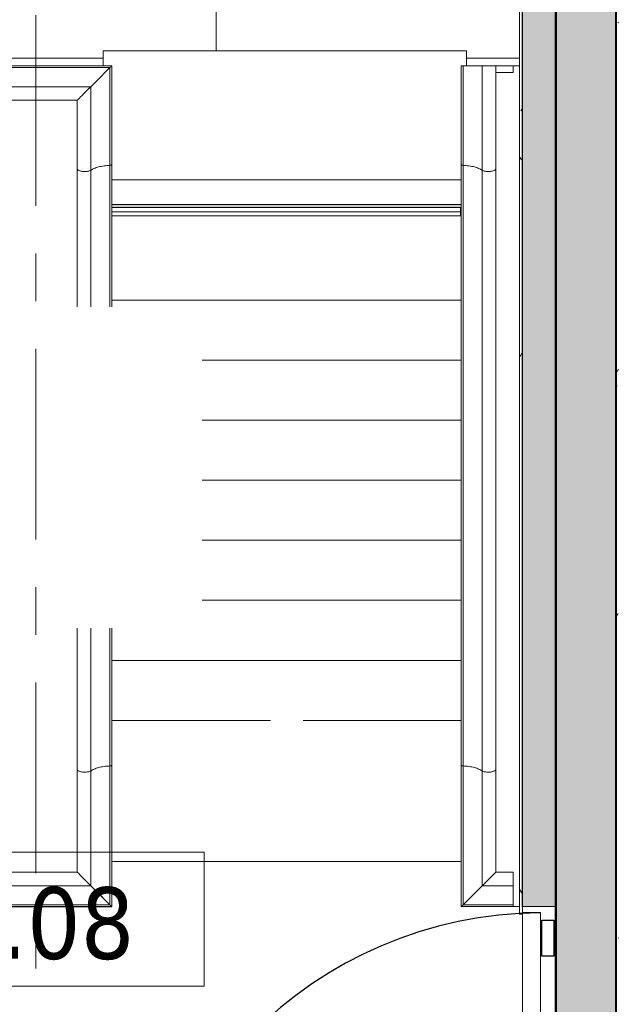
# Model space of a CAD drawing. Extents: x 3165 to 57695, y -7842 to 39081.
# Tile 52 of 248: x 20963 to 22953, y 31453 to 34732. Entities that reach past the tile are written whole.
import ezdxf

# ---------------------------------------------------------------- set-up
doc = ezdxf.new("R2010")
doc.units = 0
doc.header["$LTSCALE"] = 50
doc.linetypes.add('Onderlegger 3e verdieping$0$stramien', pattern=[22.225, 12.7, -3.175, 3.175, -3.175])
doc.layers.get('0').update_dxf_attribs({"linetype": 'CONTINUOUS'})
for name, color, linetype, lineweight in [('Onderlegger 3e verdieping$0$A-AREA-IDEN', 8, 'CONTINUOUS', 18), ('Onderlegger 3e verdieping$0$A-DETL-MBND', 8, 'CONTINUOUS', 18), ('Onderlegger 3e verdieping$0$A-DOOR', 8, 'CONTINUOUS', 25), ('Onderlegger 3e verdieping$0$A-EQPM', 8, 'CONTINUOUS', 18), ('Onderlegger 3e verdieping$0$A-FLOR-OTLN', 8, 'CONTINUOUS', 18), ('Onderlegger 3e verdieping$0$A-GENM', 8, 'CONTINUOUS', 18), ('Onderlegger 3e verdieping$0$A-WALL', 8, 'CONTINUOUS', 25), ('Onderlegger 3e verdieping$0$A-WALL-PATT', 8, 'CONTINUOUS', 50), ('Onderlegger 3e verdieping$0$I-WALL', 8, 'CONTINUOUS', 25), ('Onderlegger 3e verdieping$0$S-GRID', 8, 'CONTINUOUS', 18)]:
    doc.layers.add(name, color=color, linetype=linetype, lineweight=lineweight)
doc.styles.add('Onderlegger 3e verdieping$0$Tahoma_1', font='TAHOMA.TTF', dxfattribs={"height": 238.040123})
pattern_1 = [(0, (0, 0), (406.4, 101.6), [33.528, -271.272, 33.528, -271.272, -1625.6]), (0, (0, 0), (406.4, 101.6), [-609.6, 33.528, -576.072, 33.528, -271.272, -711.2]), (0, (0, 0), (406.4, 101.6), [-1524, 33.528, -169.672, 33.528, -474.472]), (120, (152.4, 50.8), (-291.18818, 301.15272), [33.528, -271.272, 33.528, -271.272, -1625.6]), (120, (152.4, 50.8), (-291.18818, 301.15272), [-609.6, 33.528, -576.072, 33.528, -271.272, -711.2]), (120, (152.4, 50.8), (-291.18818, 301.15272), [-1524, 33.528, -169.672, 33.528, -474.472]), (240, (203.2, 254), (-115.21182, -402.75272), [33.528, -271.272, 33.528, -271.272, -1625.6]), (240, (203.2, 254), (-115.21182, -402.75272), [-609.6, 33.528, -576.072, 33.528, -271.272, -711.2]), (240, (203.2, 254), (-115.21182, -402.75272), [-1524, 33.528, -169.672, 33.528, -474.472])]

# ---------------------------------------------------------------- blocks, each defined once
blk = doc.blocks.new('Onderlegger 3e verdieping$0$34_leuning betontrap trappenhuis westgevel standaard links - 24_betontrap trappenhuis 3500 hoog-2940129-Plotview 3e Verdieping - schaal 1 op 100')
at = {"layer": 'Onderlegger 3e verdieping$0$A-EQPM'}
for p, q in [((-1072.3, 503), (-1072.3, -3)), ((-1066.6, 497.3), (-1068, 498.7)), ((-1066.6, 497.2), (-1066.6, 2.8)), ((1705.6, 480.9), (1705.6, 500)), ((1724.7, 500), (1705.6, 500)), ((1721.9, 2.8), (1721.9, 497.2)), ((1727.7, -3), (1727.7, 503)), ((1658, 433.3), (1658, 66.7)), ((-989.7, 420.3), (-994.6, 425.2)), ((-984.4, 415), (-989.6, 420.3)), ((-979, 409.6), (-984.3, 415)), ((-973.8, 404.4), (-978.9, 409.6)), ((-969, 399.6), (-973.7, 404.3)), ((-964.8, 395.4), (-968.9, 399.5)), ((-961.4, 392), (-964.7, 395.3)), ((-959, 389.7), (-961.3, 392)), ((-957.5, 111.9), (-957.5, 388.1)), ((1612.8, 388.1), (1612.8, 111.9)), ((-973.7, 95.7), (-968.9, 100.5)), ((-969, 100.4), (-973.7, 95.7)), ((-968.9, 100.5), (-964.8, 104.6)), ((-964.8, 104.6), (-968.9, 100.5)), ((-964.7, 104.7), (-961.4, 108)), ((-961.4, 108), (-964.7, 104.7)), ((-961.3, 108), (-959, 110.4)), ((-959, 110.4), (-961.3, 108)), ((-615.1, 111.9), (-957.5, 111.9)), ((-145, 111.9), (-615.1, 111.9)), ((1384.9, 111.9), (925, 111.9)), ((1612.8, 111.9), (1384.9, 111.9)), ((1614.3, 110.4), (1616.7, 108)), ((1616.7, 108), (1614.3, 110.4)), ((1616.7, 108), (1620, 104.7)), ((1620, 104.7), (1616.7, 108)), ((1620, 104.7), (1624.2, 100.5)), ((1624.2, 100.5), (1620, 104.7)), ((1624.2, 100.5), (1629, 95.7)), ((1629, 95.7), (1624.2, 100.5)), ((-620.7, 66.7), (-1002.7, 66.7)), ((-994.6, 74.8), (-989.7, 79.7)), ((-989.6, 79.7), (-994.6, 74.8)), ((-989.6, 79.7), (-984.3, 85)), ((-984.4, 85), (-989.6, 79.7)), ((-984.3, 85), (-979, 90.4)), ((-979, 90.4), (-984.3, 85)), ((-978.9, 90.4), (-973.8, 95.6)), ((-973.8, 95.6), (-978.9, 90.4)), ((-145, 66.7), (-620.7, 66.7)), ((1379.3, 66.7), (925, 66.7)), ((1658, 66.7), (1379.3, 66.7)), ((1629, 95.7), (1634.3, 90.4)), ((1634.3, 90.4), (1629, 95.7)), ((1634.3, 90.4), (1639.7, 85)), ((1639.7, 85), (1634.3, 90.4)), ((1645, 79.7), (1639.7, 85)), ((1649.9, 74.8), (1645, 79.7)), ((1654.3, 70.4), (1649.9, 74.8)), ((1658, 66.7), (1654.3, 70.3)), ((-1068, 1.3), (-1066.6, 2.7)), ((-1066.6, 2.7), (-1068, 1.3)), ((-1066.6, 2.8), (-603.9, 2.8)), ((-603.9, 2.8), (-145, 2.8)), ((925, 2.8), (1396.1, 2.8)), ((1396.1, 2.8), (1721.9, 2.8)), ((1723.4, 1.3), (1721.9, 2.8)), ((-1072.3, -3), (-601.3, -3)), ((-601.3, -3), (-145, -3)), ((925, -3), (1398.7, -3)), ((1398.7, -3), (1727.7, -3))]:
    blk.add_line(p, q, dxfattribs=at)
at = {"layer": 'Onderlegger 3e verdieping$0$A-EQPM', "flags": 128}
for points in [[(-1035.8, 466.4), (-1050.7, 481.3), (-1066.6, 497.2)], [(1721.9, 497.2), (1706, 481.3), (1691.1, 466.4), (1677.8, 453.1), (1666.6, 441.9), (1658, 433.3)], [(1727.7, 503), (1727.7, 503), (1727.4, 502.7), (1726.8, 502.1), (1725.9, 501.2), (1724.7, 500), (1723.4, 498.7), (1721.9, 497.2)], [(1658, 433.3), (1654.3, 429.6), (1649.9, 425.2), (1645, 420.3), (1639.7, 415), (1634.3, 409.6), (1629, 404.3), (1624.2, 399.5), (1620, 395.3), (1616.7, 392), (1614.3, 389.6), (1613, 388.3), (1612.9, 388.2)], [(-957.6, 388.2), (-957.7, 388.3), (-959, 389.6)], [(-959, 110.4), (-957.7, 111.7), (-957.6, 111.8)], [(-957.6, 111.8), (-957.7, 111.7), (-959, 110.4)], [(1612.9, 111.8), (1613, 111.7), (1614.3, 110.4)], [(1614.3, 110.4), (1613, 111.7), (1612.9, 111.8)], [(1639.7, 85), (1645, 79.7), (1649.9, 74.8), (1654.3, 70.3), (1658, 66.7)], [(1658, 66.7), (1666.6, 58.1), (1677.8, 46.9), (1691.1, 33.6), (1706, 18.7), (1721.9, 2.8)], [(1721.9, 2.8), (1706, 18.7), (1691.1, 33.6), (1677.8, 46.9), (1666.6, 58.1), (1658, 66.7)], [(-1066.6, 2.8), (-1050.7, 18.7), (-1035.8, 33.6)], [(-1035.8, 33.6), (-1050.7, 18.7), (-1066.6, 2.8)], [(1721.9, 2.8), (1723.4, 1.3), (1724.7, 0), (1725.9, -1.2), (1726.8, -2.1), (1727.4, -2.7), (1727.7, -3), (1727.7, -3)], [(1727.4, -2.7), (1726.8, -2.1), (1725.9, -1.2), (1724.7, 0), (1723.4, 1.3)]]:
    blk.add_lwpolyline(points, dxfattribs=at)
at = {"layer": 'Onderlegger 3e verdieping$0$A-EQPM'}
for points in [[(-620.7, 66.7), (-621.3, 67.9), (-622.4, 70.8), (-624.1, 77.8), (-624.9, 88.2), (-623.7, 98.3), (-621.8, 104.8), (-620.1, 108.3), (-618.6, 110.2), (-617.5, 111.1), (-616.7, 111.6), (-615.9, 111.8), (-615.4, 111.9), (-615.1, 111.9)], [(1379.3, 66.7), (1378.7, 67.9), (1377.5, 70.8), (1375.9, 77.8), (1375.1, 88.2), (1376.3, 98.3), (1378.2, 104.8), (1379.9, 108.3), (1381.4, 110.2), (1382.5, 111.1), (1383.3, 111.6), (1384.1, 111.8), (1384.6, 111.9), (1384.9, 111.9)]]:
    blk.add_open_spline(points, degree=3, knots=[0, 0, 0, 0, 0.0714286, 0.1428571, 0.2857143, 0.4285714, 0.5, 0.5714286, 0.625, 0.6517857, 0.6785714, 0.7053571, 0.7254151, 0.7254151, 0.7254151, 0.7254151], dxfattribs=at)
for points in [[(-603.9, 2.8), (-604.2, 9.5), (-605.4, 22.8), (-609, 41), (-614.2, 56.2), (-618.4, 63.7), (-620.7, 66.7)], [(1396.1, 2.8), (1395.8, 9.5), (1394.6, 22.8), (1391, 41), (1385.9, 56.2), (1381.6, 63.7), (1379.3, 66.7)], [(-601.2, -3), (-601.4, -3), (-601.8, -2.9), (-602.4, -2.4), (-603, -1.5), (-603.4, -0.3), (-603.7, 1.2), (-603.9, 2.3), (-603.9, 2.8)], [(1398.8, -3), (1398.6, -3), (1398.2, -2.9), (1397.6, -2.4), (1397, -1.5), (1396.6, -0.3), (1396.3, 1.2), (1396.1, 2.3), (1396.1, 2.8)]]:
    blk.add_open_spline(points, degree=3, dxfattribs=at)
blk = doc.blocks.new('Onderlegger 3e verdieping$0$34_leuning betontrap trappenhuis westgevel standaard rechts - 24_betontrap trappenhuis 3500 hoog-2944741-Plotview 3e Verdieping - schaal 1 op 100')
at = {"layer": 'Onderlegger 3e verdieping$0$A-EQPM'}
for p, q in [((1921.9, 2.8), (1921.9, 497.2)), ((1927.7, -3), (1927.7, 503)), ((1858, 433.3), (1858, 66.7)), ((1824.1, 399.5), (1820, 395.3)), ((1829, 404.3), (1824.2, 399.5)), ((1834.2, 409.5), (1829, 404.3)), ((1839.6, 414.9), (1834.3, 409.6)), ((-757.6, 388.2), (-757.5, 388.1)), ((-757.5, 111.9), (-757.5, 388.1)), ((1812.8, 388.1), (1812.8, 111.9)), ((1813, 388.3), (1812.9, 388.2)), ((-757.7, 111.7), (-757.6, 111.8)), ((-757.6, 111.8), (-757.7, 111.7)), ((-615.1, 111.9), (-757.5, 111.9)), ((-69.7, 111.9), (-615.1, 111.9)), ((1384.9, 111.9), (1000.3, 111.9)), ((1812.8, 111.9), (1384.9, 111.9)), ((1812.9, 111.8), (1813, 111.7)), ((1813, 111.7), (1812.9, 111.8)), ((1820, 104.7), (1824.1, 100.5)), ((1824.2, 100.5), (1829, 95.7)), ((1829, 95.7), (1824.2, 100.5)), ((-620.7, 66.7), (-802.7, 66.7)), ((-69.7, 66.7), (-620.7, 66.7)), ((1379.3, 66.7), (1000.3, 66.7)), ((1858, 66.7), (1379.3, 66.7)), ((1829, 95.7), (1834.2, 90.5)), ((1834.2, 90.5), (1829, 95.7)), ((1834.3, 90.4), (1839.6, 85.1)), ((1839.6, 85.1), (1834.3, 90.4)), ((1845, 79.7), (1839.7, 85)), ((1849.9, 74.8), (1845, 79.7)), ((1854.3, 70.4), (1849.9, 74.8)), ((1858, 66.7), (1854.3, 70.3)), ((-850.4, 2.8), (-603.9, 2.8)), ((-603.9, 2.8), (-69.7, 2.8)), ((1000.3, 2.8), (1396.1, 2.8)), ((1396.1, 2.8), (1921.9, 2.8)), ((1923.4, 1.3), (1921.9, 2.8)), ((-872.3, -3), (-601.3, -3)), ((-601.3, -3), (-69.7, -3)), ((1000.3, -3), (1398.7, -3)), ((1398.7, -3), (1927.7, -3))]:
    blk.add_line(p, q, dxfattribs=at)
at = {"layer": 'Onderlegger 3e verdieping$0$A-EQPM', "flags": 128}
for points in [[(1921.9, 497.2), (1906, 481.3), (1891.1, 466.4), (1877.8, 453.1), (1866.6, 441.9), (1858, 433.3)], [(1927.7, 503), (1927.7, 503), (1927.4, 502.7), (1926.8, 502.1), (1925.9, 501.2), (1924.7, 500), (1923.4, 498.7), (1921.9, 497.2)], [(1858, 433.3), (1854.3, 429.6), (1849.9, 425.2), (1845, 420.3), (1839.7, 415)], [(1839.7, 85), (1845, 79.7), (1849.9, 74.8), (1854.3, 70.3), (1858, 66.7)], [(1858, 66.7), (1866.6, 58.1), (1877.8, 46.9), (1891.1, 33.6), (1906, 18.7), (1921.9, 2.8)], [(1921.9, 2.8), (1906, 18.7), (1891.1, 33.6), (1877.8, 46.9), (1866.6, 58.1), (1858, 66.7)], [(1921.9, 2.8), (1923.4, 1.3), (1924.7, 0), (1925.9, -1.2), (1926.8, -2.1), (1927.4, -2.7), (1927.7, -3), (1927.7, -3)], [(1927.4, -2.7), (1926.8, -2.1), (1925.9, -1.2), (1924.7, 0), (1923.4, 1.3)]]:
    blk.add_lwpolyline(points, dxfattribs=at)
at = {"layer": 'Onderlegger 3e verdieping$0$A-EQPM'}
for points in [[(-620.7, 66.7), (-621.3, 67.9), (-622.4, 70.8), (-624.1, 77.8), (-624.9, 88.2), (-623.7, 98.3), (-621.8, 104.8), (-620.1, 108.3), (-618.6, 110.2), (-617.5, 111.1), (-616.7, 111.6), (-615.9, 111.8), (-615.4, 111.9), (-615.1, 111.9)], [(1379.3, 66.7), (1378.7, 67.9), (1377.5, 70.8), (1375.9, 77.8), (1375.1, 88.2), (1376.3, 98.3), (1378.2, 104.8), (1379.9, 108.3), (1381.4, 110.2), (1382.5, 111.1), (1383.3, 111.6), (1384.1, 111.8), (1384.6, 111.9), (1384.9, 111.9)]]:
    blk.add_open_spline(points, degree=3, knots=[0, 0, 0, 0, 0.0714286, 0.1428571, 0.2857143, 0.4285714, 0.5, 0.5714286, 0.625, 0.6517857, 0.6785714, 0.7053571, 0.7254151, 0.7254151, 0.7254151, 0.7254151], dxfattribs=at)
for points in [[(-603.9, 2.8), (-604.2, 9.5), (-605.4, 22.8), (-609, 41), (-614.2, 56.2), (-618.4, 63.7), (-620.7, 66.7)], [(1396.1, 2.8), (1395.8, 9.5), (1394.6, 22.8), (1391, 41), (1385.9, 56.2), (1381.6, 63.7), (1379.3, 66.7)], [(-601.2, -3), (-601.4, -3), (-601.8, -2.9), (-602.4, -2.4), (-603, -1.5), (-603.4, -0.3), (-603.7, 1.2), (-603.9, 2.3), (-603.9, 2.8)], [(1398.8, -3), (1398.6, -3), (1398.2, -2.9), (1397.6, -2.4), (1397, -1.5), (1396.6, -0.3), (1396.3, 1.2), (1396.1, 2.3), (1396.1, 2.8)]]:
    blk.add_open_spline(points, degree=3, dxfattribs=at)
blk = doc.blocks.new('Onderlegger 3e verdieping$0$34_leuning zijkant betontrap trappenhuis westgevel standaard rechts - 24_betontrap trappenhuis 3500 hoog-2963141-Plotview 3e Verdieping - schaal 1 op 100')
at = {"layer": 'Onderlegger 3e verdieping$0$A-EQPM'}
for p, q in [((-601.3, 3), (-1072.5, 3)), ((-1072.4, 2.8), (-1072.4, -170)), ((1398.7, 3), (-601.3, 3)), ((1727.7, 3), (1398.7, 3)), ((1727.7, -2.8), (1727.7, 3)), ((-1069.4, -0.1), (-1068.2, -1.3)), ((-1068.1, -1.4), (-1066.7, -2.8)), ((-1066.7, -2.8), (-1068.1, -1.5)), ((-603.9, -2.8), (-1066.7, -2.8)), ((-1050.7, -18.8), (-1066.6, -2.9)), ((-1066.6, -2.9), (-1066.6, -170)), ((1396.1, -2.8), (-603.9, -2.8)), ((1727.7, -2.8), (1396.1, -2.8)), ((1727.7, -66.7), (1727.7, -2.8)), ((-1002.8, -66.7), (-620.7, -66.7)), ((-1002.7, -170), (-1002.7, -66.8)), ((-1002.7, -66.8), (-999.2, -70.4)), ((-999.1, -70.5), (-994.8, -74.8)), ((-994.6, -74.9), (-989.8, -79.7)), ((-984.5, -85), (-989.7, -79.9)), ((-989.7, -79.9), (-984.5, -85)), ((-984.4, -85.2), (-979.1, -90.4)), ((-979, -90.6), (-973.9, -95.7)), ((-620.7, -66.7), (1379.3, -66.7)), ((1379.3, -66.7), (1727.7, -66.7)), ((1727.7, -111.9), (1727.7, -66.7)), ((-957.6, -111.9), (-615.1, -111.9)), ((-957.5, -170), (-957.5, -112)), ((-615.1, -111.9), (1384.9, -111.9)), ((1384.9, -111.9), (1727.7, -111.9)), ((1705.6, -170), (1705.6, -111.9)), ((1727.6, -111.9), (1727.6, -170)), ((-1066.6, -170), (-1072.4, -170)), ((-1002.7, -170), (-1066.6, -170)), ((-957.5, -170), (-1002.7, -170)), ((1705.6, -170), (1727.6, -170))]:
    blk.add_line(p, q, dxfattribs=at)
at = {"layer": 'Onderlegger 3e verdieping$0$A-EQPM', "flags": 128}
for points in [[(-1072.5, 3), (-1072.5, 2.9), (-1072.2, 2.7), (-1071.6, 2.1), (-1070.7, 1.2), (-1069.5, 0)], [(-1066.6, -2.9), (-1050.8, -18.7), (-1035.9, -33.6), (-1022.6, -46.9), (-1011.4, -58.1), (-1002.8, -66.7)], [(-957.6, -111.9), (-957.7, -111.8), (-959, -110.5), (-961.4, -108.1), (-964.7, -104.8), (-968.9, -100.6), (-973.7, -95.8), (-979, -90.6), (-984.4, -85.2)]]:
    blk.add_lwpolyline(points, dxfattribs=at)
at = {"layer": 'Onderlegger 3e verdieping$0$A-EQPM'}
for points in [[(-603.9, -2.8), (-603.9, -2.3), (-603.7, -1.2), (-603.4, 0.3), (-603, 1.5), (-602.4, 2.4), (-601.8, 2.9), (-601.4, 3), (-601.2, 3)], [(1396.1, -2.8), (1396.1, -2.3), (1396.3, -1.2), (1396.6, 0.3), (1397, 1.5), (1397.6, 2.4), (1398.2, 2.9), (1398.6, 3), (1398.8, 3)], [(-620.7, -66.7), (-618.4, -63.7), (-614.2, -56.2), (-609, -41), (-605.4, -22.8), (-604.2, -9.5), (-603.9, -2.8)], [(1379.3, -66.7), (1381.6, -63.7), (1385.9, -56.2), (1391, -41), (1394.6, -22.8), (1395.8, -9.5), (1396.1, -2.8)]]:
    blk.add_open_spline(points, degree=3, dxfattribs=at)
for points in [[(-615.1, -111.9), (-615.3, -111.9), (-616.2, -111.8), (-617.8, -111.1), (-620, -108.6), (-621.8, -104.8), (-623.7, -98.3), (-624.9, -88.2), (-624.1, -77.8), (-622.4, -70.8), (-621.3, -67.9), (-620.7, -66.7)], [(1384.9, -111.9), (1384.7, -111.9), (1383.8, -111.8), (1382.2, -111.1), (1380, -108.6), (1378.2, -104.8), (1376.3, -98.3), (1375.1, -88.2), (1375.9, -77.8), (1377.5, -70.8), (1378.7, -67.9), (1379.3, -66.7)]]:
    blk.add_open_spline(points, degree=3, knots=[0.2745849, 0.2745849, 0.2745849, 0.2745849, 0.2857143, 0.3571429, 0.4285714, 0.5, 0.5714286, 0.7142857, 0.8571429, 0.9285714, 1, 1, 1, 1], dxfattribs=at)
blk = doc.blocks.new('Onderlegger 3e verdieping$0$32_KA HK-14 - Houten deur op kleefmagneet trappenhuis-5558574-Plotview 3e Verdieping - schaal 1 op 100')
at = {"layer": 'Onderlegger 3e verdieping$0$A-DOOR'}
for p, q in [((5, 289), (105, 289)), ((5, -70), (5, 289)), ((105, 289), (105, 0)), ((1394, 289), (1458, 289)), ((1394, 0), (1394, 289)), ((1458, 289), (1458, -70)), ((49, 50), (45, 50)), ((45, 50), (45, -70)), ((49, 0), (49, 50)), ((105, 0), (49, 0)), ((1428, 0), (1394, 0)), ((1428, -70), (1428, 0)), ((1409.5, -60), (109, -60)), ((45, -70), (5, -70)), ((1458, -70), (1428, -70)), ((5, -1285), (45, -1285)), ((5, -1405), (5, -1285)), ((45, -1285), (45, -1405)), ((45, -1405), (5, -1405))]:
    blk.add_line(p, q, dxfattribs=at)
at = {"layer": 'Onderlegger 3e verdieping$0$A-DOOR', "lineweight": 18}
for p, q in [((49, -60), (109, -60)), ((49, -1430), (49, -60)), ((109, -60), (109, -1430)), ((109, -1430), (49, -1430))]:
    blk.add_line(p, q, dxfattribs=at)
at = {"layer": 'Onderlegger 3e verdieping$0$A-DOOR'}
blk.add_arc((39.5, -60), 1370, 270.3882, 360, dxfattribs=at)
blk = doc.blocks.new('Onderlegger 3e verdieping$0$41_betontrap natuursteen afwerking bordes boven - 24_betontrap trappenhuis 3500 hoog-V56-Plotview 3e Verdieping - schaal 1 op 100')
at = {"layer": 'Onderlegger 3e verdieping$0$A-DETL-MBND'}
for p, q in [((-30, 17.2), (-30, 1181.6)), ((350, 1210), (400, 1210)), ((400, 1210), (400, 0)), ((400, 0), (350, 0))]:
    blk.add_line(p, q, dxfattribs=at)
blk = doc.blocks.new('Onderlegger 3e verdieping$0$41_betontrap natuursteen afwerking - 24_betontrap trappenhuis 3500 hoog-V57-Plotview 3e Verdieping - schaal 1 op 100')
at = {"layer": 'Onderlegger 3e verdieping$0$A-EQPM'}
blk.add_line((-307.6, 17.2), (-307.6, 880.5), dxfattribs=at)
blk = doc.blocks.new('Onderlegger 3e verdieping$0$41_betontrap natuursteen afwerking - 24_betontrap trappenhuis 3500 hoog-V58-Plotview 3e Verdieping - schaal 1 op 100')
at = {"layer": 'Onderlegger 3e verdieping$0$A-EQPM'}
blk.add_line((-307.6, 17), (-307.6, 880.5), dxfattribs=at)
blk = doc.blocks.new('Onderlegger 3e verdieping$0$41_betontrap natuursteen afwerking - 24_betontrap trappenhuis 3500 hoog-V59-Plotview 3e Verdieping - schaal 1 op 100')
at = {"layer": 'Onderlegger 3e verdieping$0$A-EQPM'}
blk.add_line((-307.6, 17.1), (-307.6, 880.5), dxfattribs=at)
blk = doc.blocks.new('Onderlegger 3e verdieping$0$41_betontrap natuursteen afwerking - 24_betontrap trappenhuis 3500 hoog-V60-Plotview 3e Verdieping - schaal 1 op 100')
at = {"layer": 'Onderlegger 3e verdieping$0$A-EQPM'}
for p, q in [((-307.6, 17.1), (-307.6, 1181.7)), ((-27.6, 1181.6), (-27.6, 20)), ((-27.6, 1181.6), (-27.6, 17.2)), ((-14.3, 1181.6), (-14.3, 20)), ((0, 1181.6), (0, 20)), ((-14.3, 20), (-27.6, 20)), ((0, 20), (-14.3, 20))]:
    blk.add_line(p, q, dxfattribs=at)
blk = doc.blocks.new('Onderlegger 3e verdieping$0$41_betontrap natuursteen afwerking - 24_betontrap trappenhuis 3500 hoog-V61-Plotview 3e Verdieping - schaal 1 op 100')
at = {"layer": 'Onderlegger 3e verdieping$0$A-EQPM'}
for p, q in [((-307.6, 652.3), (-307.6, 1181.6)), ((-307.6, 17.2), (-307.6, 543.8))]:
    blk.add_line(p, q, dxfattribs=at)
blk = doc.blocks.new('Onderlegger 3e verdieping$0$41_betontrap natuursteen afwerking - 24_betontrap trappenhuis 3500 hoog-V62-Plotview 3e Verdieping - schaal 1 op 100')
at = {"layer": 'Onderlegger 3e verdieping$0$A-EQPM'}
blk.add_line((-307.6, 17.2), (-307.6, 1181.6), dxfattribs=at)
blk = doc.blocks.new('Onderlegger 3e verdieping$0$41_betontrap natuursteen afwerking tussenbordes naar beneden - 24_betontrap trappenhuis 3500 hoog-V63-Plotview 3e Verdieping - schaal 1 op 100')
at = {"layer": 'Onderlegger 3e verdieping$0$A-EQPM'}
blk.add_line((-577.6, 1181.8), (-577.6, 17), dxfattribs=at)
blk = doc.blocks.new('Onderlegger 3e verdieping$0$00_KU ruimtetag groot - 00_KU ruimtetag groot-3653893-Plotview 3e Verdieping - schaal 1 op 100')
at = {"layer": 'Onderlegger 3e verdieping$0$A-AREA-IDEN'}
for p, q in [((5.5, 2.164), (-5.5, 2.164)), ((-5.5, 2.164), (-5.5, -2.302)), ((5.5, -2.302), (5.5, 2.164)), ((-5.5, -2.302), (5.5, -2.302))]:
    blk.add_line(p, q, dxfattribs=at)
blk = doc.blocks.new('Onderlegger 3e verdieping$0$24_betontrap trappenhuis westgevel 3500 hoog - 24_betontrap trappenhuis 3500 hoog-434817-Plotview 3e Verdieping - schaal 1 op 100')
at = {"layer": 'Onderlegger 3e verdieping$0$A-GENM'}
blk.add_hatch(color=256, dxfattribs=at).paths.add_polyline_path([(-372.4, 2834.4), (-372.4, 2837), (-410.8, 2837), (-410.8, 1673), (-400, 1673), (-400, 2834.4), (-385.7, 2834.4)], flags=0)
at = {"layer": 'Onderlegger 3e verdieping$0$A-GENM', "color": 0}
blk.add_line((-410.8, 2837.2), (-410.8, 1672.8), dxfattribs=at)
blk = doc.blocks.new('Onderlegger 3e verdieping')
at = {"layer": 'Onderlegger 3e verdieping$0$A-DETL-MBND'}
h = blk.add_hatch(dxfattribs=at)
h.set_pattern_fill('FP_110', color=256, style=0, pattern_type=2)
h.set_pattern_definition([(180, (21016.6, 35403), (-2e-13, -1400), []), (180, (21016.6, 35003), (-2e-13, -1400), []), (180, (21016.6, 34603), (-2e-13, -1400), []), (180, (21016.6, 34203), (-2e-13, -1400), []), (270, (21016.6, 35403), (1200, 7e-14), [400, -1000]), (270, (20416.6, 35003), (1200, 7e-14), [400, -1000]), (270, (21016.6, 34603), (1200, 7e-14), [400, -1000]), (270, (20716.6, 34203), (600, 4e-14), [200, -1200])])
h.paths.add_polyline_path([(19403.6, 34577.9), (19484.7, 34578.2), (19485.7, 34585.6), (19576.6, 34585.6), (19576.6, 34628.2), (20786.6, 34628.2), (20786.6, 34578.2), (21241, 34578.2), (21241, 34628.2), (22451, 34628.2), (22451, 34578.2), (22627.5, 34577.9), (22627.5, 35878.2), (19742.3, 35878.2), (19742.3, 34934.1), (19642.3, 34934.1), (19642.3, 35878.2), (19403.6, 35878.2), (19403.6, 34981.1)], flags=0)
h.paths.add_polyline_path([(20439, 34901.1), (20439, 34925.7), (20463.6, 34925.7), (20463.6, 34901.1)], flags=0)
h.paths.add_polyline_path([(20396.8, 34901.1), (20373, 34901.1), (20281.2, 35038.5), (20281.2, 34901.1), (20258.9, 34901.1), (20258.9, 35076.1), (20282.7, 35076.1), (20374.5, 34938.7), (20374.5, 35076.1), (20396.8, 35076.1), (20396.8, 34938.7)], flags=0)
h.paths.add_polyline_path([(20694.4, 34901.1), (20669.8, 34901.1), (20669.8, 34925.7), (20694.4, 34925.7), (20694.4, 34920.3)], flags=0)
h.paths.add_polyline_path([(20553.1, 34901.1), (20485.6, 35076.1), (20510.7, 35076.1), (20565.4, 34920.3), (20577.2, 34955.8), (20622, 35076.1), (20645.5, 35076.1), (20577.2, 34901.1), (20556.2, 34901.1)], flags=0)
h.paths.add_polyline_path([(22059.2, 35044), (21367.4, 35044), (21367.4, 35794), (22117.4, 35794), (22117.4, 35044), (22069.4, 35044)], flags=0)
h.paths.add_polyline_path([(20447, 35391.9), (20444.4, 35391.9), (20066.4, 35209.4), (20066.4, 35576.9), (20069, 35575.7), (20825.1, 35575.7), (20827.6, 35575.7), (20827.6, 35209.4), (20448.3, 35392.6)], flags=0)
h.paths.add_polyline_path([(20719.1, 35208.2), (20066.4, 35208.2), (20447, 35391.9), (20827.6, 35208.2)], flags=0)
at = {"layer": 'Onderlegger 3e verdieping$0$A-WALL-PATT', "lineweight": 25}
for points in [[(22749.6, 30061.2), (22949.6, 30061.2), (22949.6, 36228.2), (22749.6, 36228.2), (22749.6, 31083.7)], [(22746.6, 31778.2), (22746.6, 36118.2), (22636.6, 36118.2), (22636.6, 31778.2)]]:
    blk.add_hatch(color=256, dxfattribs=at).paths.add_polyline_path(points, flags=0)
at = {"layer": 'Onderlegger 3e verdieping$0$A-WALL-PATT', "lineweight": 18}
h = blk.add_hatch(dxfattribs=at)
h.set_pattern_fill('FP_11', color=256, style=0, pattern_type=2)
h.set_pattern_definition(pattern_1)
h.paths.add_polyline_path([(22946.6, 30051.2), (22956.6, 30051.2), (22956.6, 36228.2), (22946.6, 36228.2), (22946.6, 30061.2)], flags=0)
h = blk.add_hatch(dxfattribs=at)
h.set_pattern_fill('FP_11', color=256, style=0, pattern_type=2)
h.set_pattern_definition(pattern_1)
h.paths.add_polyline_path([(22627.5, 31753.2), (22637.5, 31753.2), (22637.5, 36079.6), (22627.5, 36079.6), (22627.5, 31949.8)], flags=0)
at = {"layer": 'Onderlegger 3e verdieping$0$A-DETL-MBND'}
for p, q in [((21241, 34578.2), (21241, 34628.2)), ((21241, 34628.2), (22451, 34628.2)), ((22451, 34628.2), (22451, 34578.2)), ((22606.6, 34577.9), (22627.5, 34577.9))]:
    blk.add_line(p, q, dxfattribs=at)
at = {"layer": 'Onderlegger 3e verdieping$0$A-FLOR-OTLN'}
for p, q in [((22434, 31928.2), (21269.2, 31928.2)), ((22627.5, 31778.2), (22606.6, 31778.2)), ((22746.6, 30061.2), (22746.6, 31778.2))]:
    blk.add_line(p, q, dxfattribs=at)
at = {"layer": 'Onderlegger 3e verdieping$0$A-WALL', "lineweight": 35}
for p, q in [((22749.6, 36228.2), (22749.6, 30061.2)), ((22949.6, 30061.2), (22949.6, 36228.2))]:
    blk.add_line(p, q, dxfattribs=at)
at = {"layer": 'Onderlegger 3e verdieping$0$I-WALL', "lineweight": 18}
for p, q in [((22746.6, 31778.2), (22746.6, 36228.2)), ((22946.6, 36228.2), (22946.6, 30061.2)), ((22636.6, 36118.2), (22636.6, 31778.2)), ((22627.5, 36079.6), (22627.5, 31753.2)), ((22637.5, 31753.2), (22637.5, 36079.6)), ((22636.6, 31778.2), (22746.6, 31778.2)), ((22627.5, 31753.2), (22637.5, 31753.2))]:
    blk.add_line(p, q, dxfattribs=at)
at = {"layer": 'Onderlegger 3e verdieping$0$S-GRID', "linetype": 'Onderlegger 3e verdieping$0$stramien'}
blk.add_line((21016.6, 38080.6), (21016.6, 16252.6), dxfattribs=at)
at = {"lineweight": 25, "rotation": 269.9999999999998}
blk.add_blockref('Onderlegger 3e verdieping$0$24_betontrap trappenhuis westgevel 3500 hoog - 24_betontrap trappenhuis 3500 hoog-434817-Plotview 3e Verdieping - schaal 1 op 100', (19596.6, 33705.8), dxfattribs=at)
at = {"layer": 'Onderlegger 3e verdieping$0$A-AREA-IDEN', "xscale": 99.99999999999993, "yscale": 99.99999999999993, "zscale": 99.99999999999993}
blk.add_blockref('Onderlegger 3e verdieping$0$00_KU ruimtetag groot - 00_KU ruimtetag groot-3653893-Plotview 3e Verdieping - schaal 1 op 100', (21027.9, 31743.2), dxfattribs=at)
at = {"layer": 'Onderlegger 3e verdieping$0$A-DOOR', "rotation": 180}
blk.add_blockref('Onderlegger 3e verdieping$0$32_KA HK-14 - Houten deur op kleefmagneet trappenhuis-5558574-Plotview 3e Verdieping - schaal 1 op 100', (22746.6, 30328.2), dxfattribs=at)
at = {"layer": 'Onderlegger 3e verdieping$0$A-EQPM'}
for name, p, rotation in [('Onderlegger 3e verdieping$0$41_betontrap natuursteen afwerking bordes boven - 24_betontrap trappenhuis 3500 hoog-V56-Plotview 3e Verdieping - schaal 1 op 100', (22451, 34228.2), 89.99999999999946), ('Onderlegger 3e verdieping$0$34_leuning betontrap trappenhuis westgevel standaard links - 24_betontrap trappenhuis 3500 hoog-2940129-Plotview 3e Verdieping - schaal 1 op 100', (21266.6, 32850.6), 90.00000000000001), ('Onderlegger 3e verdieping$0$34_leuning betontrap trappenhuis westgevel standaard rechts - 24_betontrap trappenhuis 3500 hoog-2944741-Plotview 3e Verdieping - schaal 1 op 100', (20766.6, 33705.8), 269.9999999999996), ('Onderlegger 3e verdieping$0$34_leuning zijkant betontrap trappenhuis westgevel standaard rechts - 24_betontrap trappenhuis 3500 hoog-2963141-Plotview 3e Verdieping - schaal 1 op 100', (22436.6, 32850.6), 90.00000000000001), ('Onderlegger 3e verdieping$0$41_betontrap natuursteen afwerking - 24_betontrap trappenhuis 3500 hoog-V60-Plotview 3e Verdieping - schaal 1 op 100', (22451, 34105.8), 89.99999999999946), ('Onderlegger 3e verdieping$0$41_betontrap natuursteen afwerking - 24_betontrap trappenhuis 3500 hoog-V59-Plotview 3e Verdieping - schaal 1 op 100', (22451, 33905.8), 89.99999999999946), ('Onderlegger 3e verdieping$0$41_betontrap natuursteen afwerking - 24_betontrap trappenhuis 3500 hoog-V58-Plotview 3e Verdieping - schaal 1 op 100', (22451, 33705.8), 89.99999999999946), ('Onderlegger 3e verdieping$0$41_betontrap natuursteen afwerking - 24_betontrap trappenhuis 3500 hoog-V57-Plotview 3e Verdieping - schaal 1 op 100', (22451, 33505.8), 89.99999999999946), ('Onderlegger 3e verdieping$0$41_betontrap natuursteen afwerking - 24_betontrap trappenhuis 3500 hoog-V57-Plotview 3e Verdieping - schaal 1 op 100', (22451, 33305.8), 89.99999999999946), ('Onderlegger 3e verdieping$0$41_betontrap natuursteen afwerking - 24_betontrap trappenhuis 3500 hoog-V57-Plotview 3e Verdieping - schaal 1 op 100', (22451, 33105.8), 89.99999999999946), ('Onderlegger 3e verdieping$0$41_betontrap natuursteen afwerking - 24_betontrap trappenhuis 3500 hoog-V62-Plotview 3e Verdieping - schaal 1 op 100', (22451, 32905.8), 89.99999999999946), ('Onderlegger 3e verdieping$0$41_betontrap natuursteen afwerking - 24_betontrap trappenhuis 3500 hoog-V61-Plotview 3e Verdieping - schaal 1 op 100', (22451, 32705.8), 89.99999999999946), ('Onderlegger 3e verdieping$0$41_betontrap natuursteen afwerking tussenbordes naar beneden - 24_betontrap trappenhuis 3500 hoog-V63-Plotview 3e Verdieping - schaal 1 op 100', (22451, 32505.8), 89.99999999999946)]:
    blk.add_blockref(name, p, dxfattribs=dict(at, rotation=rotation))
at = {"layer": 'Onderlegger 3e verdieping$0$A-AREA-IDEN', "insert": (21032.5, 31842.5), "char_height": 238.04, "width": 768, "attachment_point": 2, "line_spacing_factor": 1.000232, "style": 'Onderlegger 3e verdieping$0$Tahoma_1'}
blk.add_mtext('3.08', dxfattribs=at)

msp = doc.modelspace()

# ---------------------------------------------------------------- block references
msp.add_blockref('Onderlegger 3e verdieping', (0, 0))

doc.saveas('drawing.dxf')
